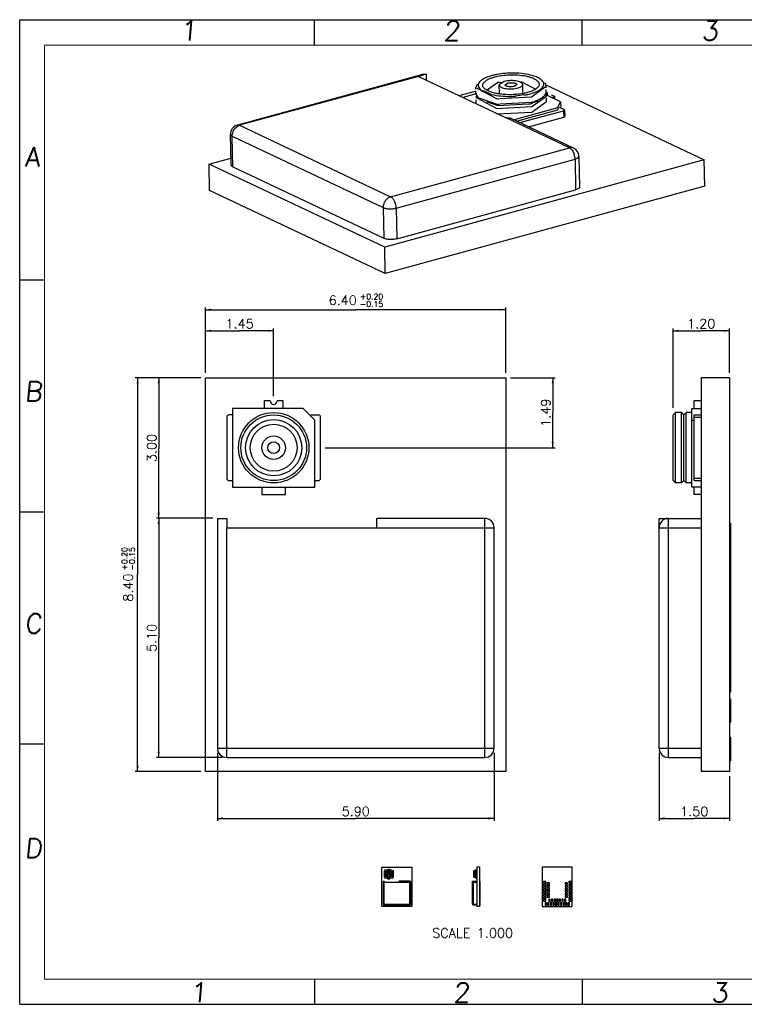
# Model space of a CAD drawing. Header units: millimetres. Extents: x 0 to 297, y 0 to 210.
# Tile 1 of 2: x 0 to 154, y 0 to 210. Entities that reach past the tile are written whole.
import ezdxf
from ezdxf.enums import TextEntityAlignment as Align

# ---------------------------------------------------------------- set-up
doc = ezdxf.new("R2010")
doc.units = ezdxf.units.MM
doc.header["$LTSCALE"] = 16.335
doc.layers.get('0').update_dxf_attribs({"linetype": 'CONTINUOUS'})
doc.styles.get("Standard").update_dxf_attribs({"font": 'romans.ttf'})
doc.styles.add('TEXTSTYLE_2', font='romans.ttf')
doc.dimstyles.new('DIMSTYLE_1', dxfattribs={"dimtxt": 2, "dimasz": 1.2, "dimexe": 0.5, "dimexo": 1, "dimgap": 0.5, "dimtad": 1, "dimlfac": 0.1, "dimzin": 0, "dimdsep": 46, "dimtxsty": 'Standard', "dimblk": '_FILLED', "dimblk1": '_FILLED', "dimblk2": '_FILLED', "dimcen": 0.09, "dimazin": 0, "dimtol": 1, "dimtp": 0.2, "dimtm": 0.15, "dimtfac": 0.6, "dimtofl": 0, "dimtmove": 0, "dimatfit": 3, "dimldrblk": '_FILLED', "dimfxl": 0, "dimtolj": 1, "dimtzin": 0, "dimarcsym": 0})
doc.dimstyles.new('DIMSTYLE_2', dxfattribs={"dimtxt": 2, "dimasz": 1.2, "dimexe": 0.5, "dimexo": 1, "dimgap": 0.5, "dimtad": 1, "dimlfac": 0.1, "dimzin": 0, "dimdsep": 46, "dimtxsty": 'Standard', "dimblk": '_FILLED', "dimblk1": '_FILLED', "dimblk2": '_FILLED', "dimcen": 0.09, "dimazin": 0, "dimtp": 0.15, "dimtm": 0.15, "dimtfac": 1, "dimtofl": 0, "dimtmove": 0, "dimatfit": 3, "dimldrblk": '_FILLED', "dimfxl": 0, "dimtolj": 1, "dimtzin": 0, "dimarcsym": 0})
doc.dimstyles.new('DIMSTYLE_3', dxfattribs={"dimtxt": 2, "dimasz": 1.2, "dimexe": 0.5, "dimexo": 1, "dimgap": 0.5, "dimtad": 1, "dimlfac": 0.1, "dimzin": 0, "dimdsep": 46, "dimtxsty": 'Standard', "dimblk": '_FILLED', "dimblk1": '_FILLED', "dimblk2": '_FILLED', "dimcen": 0.09, "dimazin": 0, "dimtp": 0.01, "dimtm": 0.01, "dimtfac": 1, "dimtofl": 0, "dimtmove": 0, "dimatfit": 3, "dimldrblk": '_FILLED', "dimfxl": 0, "dimtolj": 1, "dimtzin": 0, "dimarcsym": 0})
doc.dimstyles.new('DIMSTYLE_4', dxfattribs={"dimtxt": 2, "dimasz": 1.2, "dimexe": 0.5, "dimexo": 1, "dimgap": 0.5, "dimtad": 1, "dimlfac": 0.1, "dimzin": 0, "dimdsep": 46, "dimtxsty": 'Standard', "dimblk": '_FILLED', "dimblk1": '_FILLED', "dimblk2": '_FILLED', "dimcen": 0.09, "dimazin": 0, "dimtp": 0.2, "dimtm": 0.15, "dimtfac": 1, "dimtofl": 0, "dimtmove": 0, "dimatfit": 3, "dimldrblk": '_FILLED', "dimfxl": 0, "dimtolj": 1, "dimtzin": 0, "dimarcsym": 0})

# ---------------------------------------------------------------- blocks, each defined once
blk = doc.blocks.new('_FILLED')
at = {"color": 0, "linetype": 'ByBlock'}
blk.add_solid([(0, 0), (-1, 0.1875), (-1, -0.1875)], dxfattribs=at)
blk = doc.blocks.new('*D1')
at = {"color": 2, "linetype": 'Continuous'}
for p, q in [((38.64, 133.65), (24.64, 133.65)), ((25.14, 133.65), (25.14, 91.65)), ((25.14, 49.65), (25.14, 91.65)), ((38.64, 49.65), (24.64, 49.65))]:
    blk.add_line(p, q, dxfattribs=at)
at = {"color": 2, "linetype": 'Continuous', "xscale": 1.2, "yscale": 1.2, "zscale": 1.2}
for p, rotation in [((25.14, 133.65), 90), ((25.14, 49.65), 270)]:
    blk.add_blockref('_FILLED', p, dxfattribs=dict(at, rotation=rotation))
at = {"color": 2, "linetype": 'Continuous', "style": 'TEXTSTYLE_2'}
for s, p in [('+0.20', (22.94, 95.02)), ('-0.15', (24.54, 95.02))]:
    blk.add_text(s, height=1.2, rotation=90, dxfattribs=at).set_placement(p, align=Align.CENTER)
at = {"color": 2, "linetype": 'Continuous'}
blk.add_text('8.40', height=2, rotation=90, dxfattribs=at).set_placement((24.14, 88.88), align=Align.CENTER)
blk = doc.blocks.new('*D2')
at = {"color": 2, "linetype": 'Continuous'}
for p, q in [((39.64, 134.65), (39.64, 148.65)), ((39.64, 148.15), (71.64, 148.15)), ((103.64, 148.15), (71.64, 148.15)), ((103.64, 134.65), (103.64, 148.65))]:
    blk.add_line(p, q, dxfattribs=at)
at = {"color": 2, "linetype": 'Continuous', "xscale": 1.2, "yscale": 1.2, "zscale": 1.2, "rotation": 180}
blk.add_blockref('_FILLED', (39.64, 148.15), dxfattribs=at)
at = {"color": 2, "linetype": 'Continuous', "xscale": 1.2, "yscale": 1.2, "zscale": 1.2}
blk.add_blockref('_FILLED', (103.64, 148.15), dxfattribs=at)
at = {"color": 2, "linetype": 'Continuous', "style": 'TEXTSTYLE_2'}
for s, p in [('+0.20', (75.02, 150.35)), ('-0.15', (75.02, 148.75))]:
    blk.add_text(s, height=1.2, dxfattribs=at).set_placement(p, align=Align.CENTER)
at = {"color": 2, "linetype": 'Continuous'}
blk.add_text('6.40', height=2, dxfattribs=at).set_placement((68.87, 149.15), align=Align.CENTER)
blk = doc.blocks.new('*D3')
at = {"color": 2, "linetype": 'Continuous'}
for p, q in [((38.64, 133.65), (29.14, 133.65)), ((29.64, 133.65), (29.64, 118.65)), ((29.64, 103.65), (29.64, 118.65)), ((41.14, 103.65), (29.14, 103.65))]:
    blk.add_line(p, q, dxfattribs=at)
at = {"color": 2, "linetype": 'Continuous', "xscale": 1.2, "yscale": 1.2, "zscale": 1.2}
for p, rotation in [((29.64, 133.65), 90), ((29.64, 103.65), 270)]:
    blk.add_blockref('_FILLED', p, dxfattribs=dict(at, rotation=rotation))
at = {"color": 2, "linetype": 'Continuous', "insert": (27.14, 118.65), "char_height": 2, "width": 6.7455, "attachment_point": 2, "rotation": 90, "line_spacing_factor": 0.9}
blk.add_mtext('3.00', dxfattribs=at)
blk = doc.blocks.new('*D4')
at = {"color": 2, "linetype": 'Continuous'}
for p, q in [((42.14, 53.65), (42.14, 39.15)), ((101.14, 53.65), (101.14, 39.15)), ((42.14, 39.65), (71.64, 39.65)), ((101.14, 39.65), (71.64, 39.65))]:
    blk.add_line(p, q, dxfattribs=at)
at = {"color": 2, "linetype": 'Continuous', "xscale": 1.2, "yscale": 1.2, "zscale": 1.2, "rotation": 180}
blk.add_blockref('_FILLED', (42.14, 39.65), dxfattribs=at)
at = {"color": 2, "linetype": 'Continuous', "xscale": 1.2, "yscale": 1.2, "zscale": 1.2}
blk.add_blockref('_FILLED', (101.14, 39.65), dxfattribs=at)
at = {"color": 2, "linetype": 'Continuous', "insert": (71.64, 42.15), "char_height": 2, "width": 6.7455, "attachment_point": 2, "line_spacing_factor": 0.9}
blk.add_mtext('5.90', dxfattribs=at)
blk = doc.blocks.new('*D5')
at = {"color": 2, "linetype": 'Continuous'}
for p, q in [((136.31, 53.65), (136.31, 39.15)), ((151.31, 48.65), (151.31, 39.15)), ((136.31, 39.65), (143.81, 39.65)), ((151.31, 39.65), (143.81, 39.65))]:
    blk.add_line(p, q, dxfattribs=at)
at = {"color": 2, "linetype": 'Continuous', "xscale": 1.2, "yscale": 1.2, "zscale": 1.2, "rotation": 180}
blk.add_blockref('_FILLED', (136.31, 39.65), dxfattribs=at)
at = {"color": 2, "linetype": 'Continuous', "xscale": 1.2, "yscale": 1.2, "zscale": 1.2}
blk.add_blockref('_FILLED', (151.31, 39.65), dxfattribs=at)
at = {"color": 2, "linetype": 'Continuous', "insert": (143.81, 42.15), "char_height": 2, "width": 6.7455, "attachment_point": 2, "line_spacing_factor": 0.9}
blk.add_mtext('1.50', dxfattribs=at)
blk = doc.blocks.new('*D6')
at = {"color": 2, "linetype": 'Continuous'}
for p, q in [((41.14, 103.65), (29.14, 103.65)), ((29.64, 103.65), (29.64, 78.15)), ((29.64, 52.65), (29.64, 78.15)), ((43.14, 52.65), (29.14, 52.65))]:
    blk.add_line(p, q, dxfattribs=at)
at = {"color": 2, "linetype": 'Continuous', "xscale": 1.2, "yscale": 1.2, "zscale": 1.2}
for p, rotation in [((29.64, 103.65), 90), ((29.64, 52.65), 270)]:
    blk.add_blockref('_FILLED', p, dxfattribs=dict(at, rotation=rotation))
at = {"color": 2, "linetype": 'Continuous', "insert": (27.14, 78.15), "char_height": 2, "width": 6.7455, "attachment_point": 2, "rotation": 90, "line_spacing_factor": 0.9}
blk.add_mtext('5.10', dxfattribs=at)
blk = doc.blocks.new('*D7')
at = {"color": 2, "linetype": 'Continuous'}
for p, q in [((139.31, 127.21), (139.31, 144.15)), ((139.31, 143.65), (145.31, 143.65)), ((151.31, 143.65), (145.31, 143.65)), ((151.31, 134.65), (151.31, 144.15))]:
    blk.add_line(p, q, dxfattribs=at)
at = {"color": 2, "linetype": 'Continuous', "xscale": 1.2, "yscale": 1.2, "zscale": 1.2, "rotation": 180}
blk.add_blockref('_FILLED', (139.31, 143.65), dxfattribs=at)
at = {"color": 2, "linetype": 'Continuous', "xscale": 1.2, "yscale": 1.2, "zscale": 1.2}
blk.add_blockref('_FILLED', (151.31, 143.65), dxfattribs=at)
at = {"color": 2, "linetype": 'Continuous', "insert": (145.31, 146.15), "char_height": 2, "width": 6.7455, "attachment_point": 2, "line_spacing_factor": 0.9}
blk.add_mtext('1.20', dxfattribs=at)
blk = doc.blocks.new('*D8')
at = {"color": 2, "linetype": 'Continuous'}
for p, q in [((39.64, 134.65), (39.64, 144.15)), ((39.64, 143.65), (46.89, 143.65)), ((54.14, 143.65), (46.89, 143.65)), ((54.14, 129.71), (54.14, 144.15))]:
    blk.add_line(p, q, dxfattribs=at)
at = {"color": 2, "linetype": 'Continuous', "xscale": 1.2, "yscale": 1.2, "zscale": 1.2, "rotation": 180}
blk.add_blockref('_FILLED', (39.64, 143.65), dxfattribs=at)
at = {"color": 2, "linetype": 'Continuous', "xscale": 1.2, "yscale": 1.2, "zscale": 1.2}
blk.add_blockref('_FILLED', (54.14, 143.65), dxfattribs=at)
at = {"color": 2, "linetype": 'Continuous', "insert": (46.89, 146.15), "char_height": 2, "width": 6.7455, "attachment_point": 2, "line_spacing_factor": 0.9}
blk.add_mtext('1.45', dxfattribs=at)
blk = doc.blocks.new('*D9')
at = {"color": 2, "linetype": 'Continuous'}
for p, q in [((104.64, 133.65), (114.14, 133.65)), ((113.64, 133.65), (113.64, 126.18)), ((113.64, 118.71), (113.64, 126.18)), ((65.14, 118.71), (114.14, 118.71))]:
    blk.add_line(p, q, dxfattribs=at)
at = {"color": 2, "linetype": 'Continuous', "xscale": 1.2, "yscale": 1.2, "zscale": 1.2}
for p, rotation in [((113.64, 133.65), 90), ((113.64, 118.71), 270)]:
    blk.add_blockref('_FILLED', p, dxfattribs=dict(at, rotation=rotation))
at = {"color": 2, "linetype": 'Continuous', "insert": (111.14, 126.18), "char_height": 2, "width": 6.7455, "attachment_point": 2, "rotation": 90, "line_spacing_factor": 0.9}
blk.add_mtext('1.49', dxfattribs=at)

msp = doc.modelspace()

# ---------------------------------------------------------------- linework, layer by layer
at = {"color": 7, "linetype": 'Continuous'}
for p, q in [((0, 0), (0, 210)), ((0, 210), (297, 210)), ((62.827, 204.558), (62.827, 209.751)), ((119.942, 204.558), (119.942, 209.751)), ((86.131, 198.416), (46.403, 187.532)), ((86.621, 198.356), (84.999, 197.912)), ((84.999, 197.912), (103.721, 189.048)), ((86.131, 198.415), (86.621, 198.356)), ((86.621, 198.356), (86.646, 197.132)), ((97.258, 195.167), (97.251, 195.505)), ((97.441, 195.405), (101.677, 193.178)), ((99.761, 195.089), (101.834, 196.577)), ((102.212, 196.598), (103.031, 196.642)), ((102.279, 194.239), (102.241, 196.075)), ((103.278, 196.819), (102.244, 196.075)), ((103.492, 196.101), (104.009, 196.473)), ((105.988, 196.153), (105.471, 195.781)), ((106.81, 196.846), (109.758, 195.295)), ((107.275, 194.445), (107.24, 196.178)), ((109.138, 193.582), (112.248, 195.814)), ((112.255, 195.476), (112.248, 195.814)), ((112.337, 196.029), (145.928, 180.124)), ((93.687, 193.799), (97.162, 194.751)), ((97.318, 194.181), (94.506, 193.411)), ((97.275, 194.336), (97.266, 194.81)), ((97.484, 193.302), (101.721, 191.075)), ((97.856, 193.34), (98.124, 193.117)), ((97.856, 193.34), (101.702, 192.01)), ((98.633, 194.981), (100.596, 194.052)), ((102.27, 193.21), (109.138, 193.582)), ((105.733, 193.782), (107.519, 194.016)), ((109.181, 191.479), (112.292, 193.711)), ((111.733, 193.626), (111.474, 193.393)), ((112.496, 194.349), (112.152, 194.512)), ((112.186, 194.126), (112.496, 194.349)), ((112.272, 194.646), (112.263, 195.119)), ((112.316, 192.542), (112.301, 193.237)), ((112.506, 193.837), (112.496, 194.349)), ((115.314, 192.508), (112.506, 193.837)), ((114.105, 193.587), (113.373, 193.933)), ((113.427, 193.402), (114.105, 193.587)), ((114.115, 193.076), (114.105, 193.587)), ((97.319, 192.233), (97.305, 192.928)), ((99.497, 192.544), (101.916, 191.708)), ((101.721, 191.075), (109.181, 191.479)), ((101.916, 191.708), (108.381, 192.058)), ((102.334, 192.044), (109.162, 192.413)), ((105.287, 188.668), (114.749, 191.26)), ((109.205, 190.31), (112.305, 192.542)), ((114.749, 191.26), (115.314, 192.508)), ((114.749, 191.26), (114.759, 190.793)), ((115.007, 191.342), (116.06, 190.843)), ((115.314, 192.508), (115.337, 191.349)), ((101.745, 189.906), (109.205, 190.31)), ((105.915, 188.37), (114.759, 190.793)), ((106.618, 188.038), (115.947, 190.594)), ((108.504, 187.145), (115.976, 189.192)), ((116.155, 190.743), (116.184, 189.34)), ((118.072, 182.615), (104.615, 188.986)), ((45.067, 179.018), (44.932, 185.562)), ((119.215, 180.848), (119.35, 174.304)), ((40.38, 179.195), (45.037, 180.471)), ((40.496, 173.586), (40.38, 179.195)), ((77.824, 161.467), (40.38, 179.195)), ((45.445, 178.615), (77.623, 163.38)), ((145.928, 180.124), (77.824, 161.467)), ((146.044, 174.515), (145.928, 180.124)), ((146.044, 174.515), (77.939, 155.858)), ((77.939, 155.858), (40.496, 173.586)), ((80.415, 163.27), (118.521, 173.709)), ((77.939, 155.858), (77.824, 161.467)), ((5.266, 154.454), (0, 154.454)), ((39.644, 49.649), (39.644, 133.649)), ((39.644, 133.649), (103.644, 133.649)), ((103.644, 133.649), (103.644, 49.649)), ((145.308, 133.649), (145.308, 49.649)), ((151.308, 133.649), (145.308, 133.649)), ((151.308, 133.649), (151.308, 49.649)), ((52.144, 128.71), (52.144, 127.11)), ((53.394, 128.71), (52.144, 128.71)), ((56.144, 128.71), (54.894, 128.71)), ((56.144, 127.11), (56.144, 128.71)), ((143.808, 127.11), (143.808, 128.71)), ((145.308, 128.71), (143.808, 128.71)), ((45.344, 127.11), (45.344, 110.31)), ((60.444, 127.11), (45.344, 127.11)), ((62.944, 124.61), (60.444, 127.11)), ((139.308, 125.71), (139.808, 126.21)), ((139.808, 111.21), (139.808, 126.21)), ((141.058, 126.21), (139.808, 126.21)), ((141.058, 111.21), (141.058, 126.21)), ((141.058, 126.21), (141.558, 125.71)), ((141.558, 125.71), (141.883, 126.035)), ((142.058, 111.21), (142.058, 126.21)), ((143.308, 126.21), (142.058, 126.21)), ((143.308, 110.31), (143.308, 127.11)), ((143.308, 127.11), (145.308, 127.11)), ((44.144, 125.21), (44.144, 112.21)), ((45.344, 125.71), (44.644, 125.71)), ((61.844, 125.71), (63.644, 125.71)), ((62.944, 110.31), (62.944, 124.61)), ((64.144, 112.21), (64.144, 125.21)), ((139.308, 111.734), (139.308, 125.686)), ((141.558, 111.71), (141.558, 125.71)), ((143.308, 124.61), (143.808, 124.61)), ((143.808, 111.71), (143.808, 125.71)), ((143.808, 125.71), (145.308, 125.71)), ((44.644, 111.71), (45.344, 111.71)), ((62.944, 111.71), (63.644, 111.71)), ((139.308, 111.71), (139.808, 111.21)), ((141.058, 111.21), (141.558, 111.71)), ((141.558, 111.71), (142.058, 111.21)), ((143.808, 111.71), (145.308, 111.71)), ((45.344, 110.31), (62.944, 110.31)), ((51.644, 110.31), (51.644, 108.71)), ((56.644, 108.71), (56.644, 110.31)), ((141.058, 111.21), (139.808, 111.21)), ((143.308, 111.21), (142.058, 111.21)), ((145.308, 110.31), (143.308, 110.31)), ((143.808, 108.71), (143.808, 110.31)), ((51.644, 108.71), (56.644, 108.71)), ((145.308, 108.71), (143.808, 108.71)), ((5.266, 104.953), (0, 104.953)), ((42.144, 103.649), (42.144, 54.649)), ((42.144, 103.649), (44.144, 103.649)), ((44.144, 103.649), (44.144, 101.649)), ((76.144, 101.649), (76.144, 103.649)), ((99.144, 103.649), (76.144, 103.649)), ((136.308, 54.649), (136.308, 103.649)), ((136.308, 103.649), (145.308, 103.649)), ((44.144, 101.649), (76.144, 101.649)), ((101.144, 54.649), (101.144, 101.649)), ((151.308, 102.649), (151.508, 102.649)), ((151.508, 102.649), (151.508, 66.649)), ((151.308, 99.649), (151.508, 99.649)), ((151.308, 97.149), (151.508, 97.149)), ((151.308, 94.149), (151.508, 94.149)), ((151.308, 91.649), (151.508, 91.649)), ((151.308, 88.649), (151.508, 88.649)), ((151.308, 86.149), (151.508, 86.149)), ((151.308, 83.149), (151.508, 83.149)), ((151.308, 80.649), (151.508, 80.649)), ((151.308, 77.649), (151.508, 77.649)), ((151.308, 75.149), (151.508, 75.149)), ((151.308, 72.149), (151.508, 72.149)), ((151.308, 69.649), (151.508, 69.649)), ((151.308, 66.649), (151.508, 66.649)), ((151.308, 65.149), (151.508, 65.149)), ((151.508, 65.149), (151.508, 60.149)), ((151.308, 64.149), (151.508, 64.149)), ((151.308, 61.149), (151.508, 61.149)), ((151.308, 60.149), (151.508, 60.149)), ((151.308, 56.949), (151.508, 56.949)), ((151.508, 56.949), (151.508, 51.949)), ((5.266, 55.452), (0, 55.452)), ((44.144, 52.649), (99.144, 52.649)), ((138.308, 52.649), (145.308, 52.649)), ((151.308, 51.949), (151.508, 51.949)), ((103.644, 49.649), (39.644, 49.649)), ((151.308, 49.649), (145.308, 49.649)), ((77.232, 20.881), (77.232, 29.281)), ((77.232, 29.281), (83.632, 29.281)), ((77.682, 28.437), (77.682, 27.137)), ((77.802, 28.487), (77.732, 28.487)), ((77.802, 28.627), (77.802, 26.947)), ((79.312, 28.627), (77.802, 28.627)), ((78.482, 28.787), (78.482, 28.627)), ((78.607, 28.787), (78.482, 28.787)), ((78.882, 28.787), (78.757, 28.787)), ((78.882, 28.627), (78.882, 28.787)), ((79.562, 28.377), (79.312, 28.627)), ((79.452, 28.487), (79.632, 28.487)), ((79.562, 26.947), (79.562, 28.377)), ((79.682, 27.137), (79.682, 28.437)), ((83.632, 29.281), (83.632, 20.881)), ((96.846, 28.487), (96.896, 28.537)), ((96.846, 27.09), (96.846, 28.485)), ((96.896, 27.037), (96.896, 28.537)), ((97.021, 28.537), (96.896, 28.537)), ((97.021, 27.037), (97.021, 28.537)), ((97.021, 28.537), (97.071, 28.487)), ((97.071, 28.487), (97.104, 28.52)), ((97.071, 27.087), (97.071, 28.487)), ((97.121, 27.037), (97.121, 28.537)), ((97.246, 28.537), (97.121, 28.537)), ((97.246, 26.947), (97.246, 28.627)), ((97.246, 28.627), (97.446, 28.627)), ((97.246, 28.377), (97.296, 28.377)), ((97.296, 28.627), (97.296, 28.787)), ((97.446, 28.787), (97.296, 28.787)), ((97.296, 27.087), (97.296, 28.487)), ((97.296, 28.487), (97.446, 28.487)), ((97.446, 29.281), (97.446, 20.881)), ((98.046, 29.281), (97.446, 29.281)), ((98.046, 29.281), (98.046, 20.881)), ((111.415, 29.281), (111.415, 20.881)), ((117.815, 29.281), (111.415, 29.281)), ((117.815, 20.881), (117.815, 29.281)), ((77.482, 26.281), (77.482, 21.381)), ((77.482, 26.281), (77.682, 26.281)), ((77.682, 26.281), (77.682, 26.081)), ((77.682, 26.081), (80.882, 26.081)), ((77.732, 27.087), (77.802, 27.087)), ((77.802, 26.947), (79.562, 26.947)), ((78.432, 26.947), (78.432, 26.787)), ((78.432, 26.787), (78.932, 26.787)), ((78.932, 26.787), (78.932, 26.947)), ((79.562, 27.087), (79.632, 27.087)), ((80.882, 26.081), (80.882, 26.281)), ((83.182, 26.281), (80.882, 26.281)), ((83.382, 21.381), (83.382, 26.081)), ((96.546, 21.381), (96.546, 26.281)), ((96.546, 26.281), (97.446, 26.281)), ((96.846, 27.087), (96.896, 27.037)), ((97.021, 27.037), (96.896, 27.037)), ((97.021, 27.037), (97.071, 27.087)), ((97.071, 27.087), (97.121, 27.037)), ((97.246, 27.037), (97.121, 27.037)), ((97.446, 26.947), (97.246, 26.947)), ((97.296, 27.087), (97.446, 27.087)), ((97.296, 26.787), (97.296, 26.947)), ((97.446, 26.787), (97.296, 26.787)), ((98.046, 26.181), (98.066, 26.181)), ((98.046, 25.881), (98.066, 25.881)), ((98.046, 25.631), (98.066, 25.631)), ((98.046, 25.331), (98.066, 25.331)), ((98.066, 26.181), (98.066, 22.581)), ((111.645, 26.181), (111.645, 25.881)), ((112.145, 26.181), (111.645, 26.181)), ((111.645, 25.881), (112.145, 25.881)), ((111.645, 25.631), (111.645, 25.331)), ((112.145, 25.631), (111.645, 25.631)), ((111.645, 25.331), (112.145, 25.331)), ((112.145, 25.881), (112.145, 26.181)), ((112.145, 25.331), (112.145, 25.631)), ((112.415, 25.906), (112.415, 25.606)), ((112.915, 25.906), (112.415, 25.906)), ((112.415, 25.606), (112.915, 25.606)), ((112.415, 25.356), (112.415, 25.056)), ((112.915, 25.356), (112.415, 25.356)), ((112.915, 25.606), (112.915, 25.906)), ((112.915, 25.056), (112.915, 25.356)), ((116.815, 25.906), (116.315, 25.906)), ((116.315, 25.906), (116.315, 25.606)), ((116.315, 25.606), (116.815, 25.606)), ((116.815, 25.356), (116.315, 25.356)), ((116.315, 25.356), (116.315, 25.056)), ((116.815, 25.606), (116.815, 25.906)), ((116.815, 25.056), (116.815, 25.356)), ((117.585, 26.181), (117.085, 26.181)), ((117.085, 26.181), (117.085, 25.881)), ((117.085, 25.881), (117.585, 25.881)), ((117.585, 25.631), (117.085, 25.631)), ((117.085, 25.631), (117.085, 25.331)), ((117.085, 25.331), (117.585, 25.331)), ((117.585, 25.881), (117.585, 26.181)), ((117.585, 25.331), (117.585, 25.631)), ((98.046, 25.081), (98.066, 25.081)), ((98.046, 24.781), (98.066, 24.781)), ((98.046, 24.531), (98.066, 24.531)), ((98.046, 24.231), (98.066, 24.231)), ((98.046, 23.981), (98.066, 23.981)), ((98.046, 23.681), (98.066, 23.681)), ((98.046, 23.431), (98.066, 23.431)), ((98.046, 23.131), (98.066, 23.131)), ((111.645, 25.081), (111.645, 24.781)), ((112.145, 25.081), (111.645, 25.081)), ((111.645, 24.781), (112.145, 24.781)), ((111.645, 24.531), (111.645, 24.231)), ((112.145, 24.531), (111.645, 24.531)), ((111.645, 24.231), (112.145, 24.231)), ((111.645, 23.981), (111.645, 23.681)), ((112.145, 23.981), (111.645, 23.981)), ((111.645, 23.681), (112.145, 23.681)), ((111.645, 23.431), (111.645, 23.131)), ((112.145, 23.431), (111.645, 23.431)), ((111.645, 23.131), (112.145, 23.131)), ((112.145, 24.781), (112.145, 25.081)), ((112.145, 24.231), (112.145, 24.531)), ((112.145, 23.681), (112.145, 23.981)), ((112.145, 23.131), (112.145, 23.431)), ((112.415, 25.056), (112.915, 25.056)), ((112.415, 24.806), (112.415, 24.506)), ((112.915, 24.806), (112.415, 24.806)), ((112.415, 24.506), (112.915, 24.506)), ((112.415, 24.256), (112.415, 23.956)), ((112.915, 24.256), (112.415, 24.256)), ((112.415, 23.956), (112.915, 23.956)), ((112.415, 23.706), (112.415, 23.406)), ((112.915, 23.706), (112.415, 23.706)), ((112.415, 23.406), (112.915, 23.406)), ((112.415, 23.156), (112.415, 22.856)), ((112.915, 23.156), (112.415, 23.156)), ((112.915, 24.506), (112.915, 24.806)), ((112.915, 23.956), (112.915, 24.256)), ((112.915, 23.406), (112.915, 23.706)), ((112.915, 22.856), (112.915, 23.156)), ((116.315, 25.056), (116.815, 25.056)), ((116.815, 24.806), (116.315, 24.806)), ((116.315, 24.806), (116.315, 24.506)), ((116.315, 24.506), (116.815, 24.506)), ((116.815, 24.256), (116.315, 24.256)), ((116.315, 24.256), (116.315, 23.956)), ((116.315, 23.956), (116.815, 23.956)), ((116.815, 23.706), (116.315, 23.706)), ((116.315, 23.706), (116.315, 23.406)), ((116.315, 23.406), (116.815, 23.406)), ((116.815, 23.156), (116.315, 23.156)), ((116.315, 23.156), (116.315, 22.856)), ((116.815, 24.506), (116.815, 24.806)), ((116.815, 23.956), (116.815, 24.256)), ((116.815, 23.406), (116.815, 23.706)), ((116.815, 22.856), (116.815, 23.156)), ((117.585, 25.081), (117.085, 25.081)), ((117.085, 25.081), (117.085, 24.781)), ((117.085, 24.781), (117.585, 24.781)), ((117.585, 24.531), (117.085, 24.531)), ((117.085, 24.531), (117.085, 24.231)), ((117.085, 24.231), (117.585, 24.231)), ((117.585, 23.981), (117.085, 23.981)), ((117.085, 23.981), (117.085, 23.681)), ((117.085, 23.681), (117.585, 23.681)), ((117.585, 23.431), (117.085, 23.431)), ((117.085, 23.431), (117.085, 23.131)), ((117.085, 23.131), (117.585, 23.131)), ((117.585, 24.781), (117.585, 25.081)), ((117.585, 24.231), (117.585, 24.531)), ((117.585, 23.681), (117.585, 23.981)), ((117.585, 23.131), (117.585, 23.431)), ((77.682, 21.181), (83.182, 21.181)), ((96.746, 21.181), (97.446, 21.181)), ((98.046, 22.881), (98.066, 22.881)), ((98.046, 22.581), (98.066, 22.581)), ((98.046, 22.431), (98.066, 22.431)), ((98.046, 22.331), (98.066, 22.331)), ((98.046, 22.031), (98.066, 22.031)), ((98.046, 21.931), (98.066, 21.931)), ((98.046, 21.611), (98.066, 21.611)), ((98.046, 21.111), (98.066, 21.111)), ((98.066, 22.431), (98.066, 21.931)), ((98.066, 21.611), (98.066, 21.111)), ((111.645, 22.881), (111.645, 22.581)), ((112.145, 22.881), (111.645, 22.881)), ((111.645, 22.581), (112.145, 22.581)), ((111.645, 22.331), (111.645, 22.031)), ((112.145, 22.331), (111.645, 22.331)), ((111.645, 22.031), (112.145, 22.031)), ((112.29, 21.611), (111.99, 21.611)), ((111.99, 21.611), (111.99, 21.111)), ((111.99, 21.111), (112.29, 21.111)), ((112.145, 22.581), (112.145, 22.881)), ((112.145, 22.031), (112.145, 22.331)), ((112.29, 21.111), (112.29, 21.611)), ((112.415, 22.856), (112.915, 22.856)), ((112.84, 21.611), (112.54, 21.611)), ((112.54, 21.611), (112.54, 21.111)), ((112.54, 21.111), (112.84, 21.111)), ((113.115, 22.431), (112.815, 22.431)), ((112.815, 22.431), (112.815, 21.931)), ((112.815, 21.931), (113.115, 21.931)), ((112.84, 21.111), (112.84, 21.611)), ((113.39, 21.611), (113.09, 21.611)), ((113.09, 21.611), (113.09, 21.111)), ((113.09, 21.111), (113.39, 21.111)), ((113.115, 21.931), (113.115, 22.431)), ((113.665, 22.431), (113.365, 22.431)), ((113.365, 22.431), (113.365, 21.931)), ((113.365, 21.931), (113.665, 21.931)), ((113.39, 21.111), (113.39, 21.611)), ((113.94, 21.611), (113.64, 21.611)), ((113.64, 21.611), (113.64, 21.111)), ((113.64, 21.111), (113.94, 21.111)), ((113.665, 21.931), (113.665, 22.431)), ((114.215, 22.431), (113.915, 22.431)), ((113.915, 22.431), (113.915, 21.931)), ((113.915, 21.931), (114.215, 21.931)), ((113.94, 21.111), (113.94, 21.611)), ((114.49, 21.611), (114.19, 21.611)), ((114.19, 21.611), (114.19, 21.111)), ((114.19, 21.111), (114.49, 21.111)), ((114.215, 21.931), (114.215, 22.431)), ((114.765, 22.431), (114.465, 22.431)), ((114.465, 22.431), (114.465, 21.931)), ((114.465, 21.931), (114.765, 21.931)), ((114.49, 21.111), (114.49, 21.611)), ((115.04, 21.611), (114.74, 21.611)), ((114.74, 21.611), (114.74, 21.111)), ((114.74, 21.111), (115.04, 21.111)), ((114.765, 21.931), (114.765, 22.431)), ((115.315, 22.431), (115.015, 22.431)), ((115.015, 22.431), (115.015, 21.931)), ((115.015, 21.931), (115.315, 21.931)), ((115.04, 21.111), (115.04, 21.611)), ((115.59, 21.611), (115.29, 21.611)), ((115.29, 21.611), (115.29, 21.111)), ((115.29, 21.111), (115.59, 21.111)), ((115.315, 21.931), (115.315, 22.431)), ((115.865, 22.431), (115.565, 22.431)), ((115.565, 22.431), (115.565, 21.931)), ((115.565, 21.931), (115.865, 21.931)), ((115.59, 21.111), (115.59, 21.611)), ((116.14, 21.611), (115.84, 21.611)), ((115.84, 21.611), (115.84, 21.111)), ((115.84, 21.111), (116.14, 21.111)), ((115.865, 21.931), (115.865, 22.431)), ((116.415, 22.431), (116.115, 22.431)), ((116.115, 22.431), (116.115, 21.931)), ((116.115, 21.931), (116.415, 21.931)), ((116.14, 21.111), (116.14, 21.611)), ((116.315, 22.856), (116.815, 22.856)), ((116.69, 21.611), (116.39, 21.611)), ((116.39, 21.611), (116.39, 21.111)), ((116.39, 21.111), (116.69, 21.111)), ((116.415, 21.931), (116.415, 22.431)), ((116.69, 21.111), (116.69, 21.611)), ((117.24, 21.611), (116.94, 21.611)), ((116.94, 21.611), (116.94, 21.111)), ((116.94, 21.111), (117.24, 21.111)), ((117.585, 22.881), (117.085, 22.881)), ((117.085, 22.881), (117.085, 22.581)), ((117.085, 22.581), (117.585, 22.581)), ((117.585, 22.331), (117.085, 22.331)), ((117.085, 22.331), (117.085, 22.031)), ((117.085, 22.031), (117.585, 22.031)), ((117.24, 21.111), (117.24, 21.611)), ((117.585, 22.581), (117.585, 22.881)), ((117.585, 22.031), (117.585, 22.331)), ((83.632, 20.881), (77.232, 20.881)), ((98.046, 20.881), (97.446, 20.881)), ((111.415, 20.881), (117.815, 20.881)), ((62.827, 5.192), (62.827, 0)), ((119.942, 5.192), (119.942, 0)), ((0, 0), (297, 0))]:
    msp.add_line(p, q, dxfattribs=at)
at = {"color": 9, "linetype": 'Continuous'}
for p, q in [((84.999, 197.912), (46.893, 187.473)), ((117.177, 182.677), (103.721, 189.048)), ((115.947, 190.594), (115.976, 189.192)), ((46.893, 187.473), (46.408, 187.533)), ((46.893, 187.473), (79.071, 172.237)), ((45.445, 178.615), (45.31, 185.159)), ((45.31, 185.159), (77.488, 169.924)), ((79.071, 172.237), (117.177, 182.677)), ((119.215, 180.844), (119.215, 180.848)), ((80.28, 169.814), (118.386, 180.253)), ((118.386, 180.253), (118.521, 173.709)), ((77.488, 169.924), (77.623, 163.38)), ((80.28, 169.814), (80.415, 163.27)), ((143.808, 125.21), (145.308, 125.21)), ((143.808, 112.21), (145.308, 112.21)), ((99.144, 52.649), (99.144, 103.649)), ((138.308, 52.649), (138.308, 103.649)), ((44.144, 52.649), (44.144, 101.649)), ((76.144, 101.649), (101.144, 101.649)), ((136.308, 101.649), (145.308, 101.649)), ((42.144, 54.649), (101.144, 54.649)), ((136.308, 54.649), (145.308, 54.649)), ((97.296, 28.437), (97.446, 28.437)), ((77.682, 21.181), (77.682, 26.081)), ((80.882, 26.081), (83.382, 26.081)), ((83.182, 21.181), (83.182, 26.281)), ((96.546, 26.081), (97.446, 26.081)), ((96.746, 21.181), (96.746, 26.281)), ((97.296, 27.137), (97.446, 27.137)), ((77.482, 21.381), (83.382, 21.381)), ((96.546, 21.381), (97.446, 21.381))]:
    msp.add_line(p, q, dxfattribs=at)
at = {"color": 7, "linetype": 'Continuous', "const_width": 0.2}
for points in [[(5.266, 5.348), (5.266, 204.558)], [(5.266, 204.558), (291.734, 204.558)], [(291.734, 5.348), (5.266, 5.348)]]:
    msp.add_lwpolyline(points, dxfattribs=at)
at = {"color": 7, "linetype": 'Continuous'}
for centre, radius in [((54.144, 118.71), 7.5), ((54.144, 118.71), 7), ((54.144, 118.71), 6), ((54.144, 118.71), 5), ((54.144, 118.71), 2.5), ((54.144, 118.71), 1.25), ((78.682, 27.787), 0.75), ((78.682, 27.787), 0.7), ((78.682, 27.787), 0.6), ((78.682, 27.787), 0.5), ((78.682, 27.787), 0.25), ((78.682, 27.787), 0.125)]:
    msp.add_circle(centre, radius, dxfattribs=at)
for centre, radius, start, end in [((105.111, 179.245), 19.368, 90.90262, 93.55653), ((98.151, 195.476), 0.889, 178.08516, 184.85737), ((103.833, 189.274), 7.572, 103.06952, 105.30677), ((102.541, 196.066), 0.297, 178.20959, 194.40859), ((106.939, 196.188), 0.297, 358.20959, 14.40859), ((98.175, 194.308), 0.889, 178.14916, 182.81355), ((98.167, 194.308), 0.881, 182.82828, 190.0848), ((98.192, 193.373), 0.886, 178.14592, 184.93545), ((98.219, 193.372), 0.914, 173.55969, 178.14107), ((98.274, 193.365), 0.969, 166.8289, 173.52306), ((99.462, 196.531), 1.888, 223.04173, 225.68149), ((100.361, 195.07), 0.594, 178.18707, 194.31814), ((104.365, 213.12), 19.479, 270.90987, 274.14238), ((104.865, 207.504), 13.476, 279.87566, 280.75076), ((105, 206.795), 12.754, 280.75045, 281.62518), ((107.93, 198.342), 3.761, 300.58383, 302.53507), ((111.273, 193.7), 1.014, 19.17299, 23.71046), ((111.365, 193.732), 0.917, 10.16446, 19.20352), ((111.293, 194.682), 0.969, 346.8289, 353.52306), ((111.348, 194.675), 0.914, 353.55969, 358.14107), ((111.4, 193.739), 0.881, 2.82828, 10.0848), ((111.392, 193.739), 0.889, 358.14916, 2.81355), ((103.816, 208.866), 15.833, 262.23631, 264.07514), ((103.849, 207.743), 15.88, 262.22889, 264.18844), ((106.013, 202.579), 10.879, 283.23028, 285.27303), ((106.48, 200.873), 9.11, 285.26976, 288.58015), ((46.932, 185.603), 2, 105.19747, 181.18081), ((117.216, 180.807), 2, 1.05216, 64.66349), ((54.144, 128.71), 0.75, 180, 360), ((44.644, 125.21), 0.5, 90, 180), ((63.644, 125.21), 0.5, 0, 90), ((44.644, 112.21), 0.5, 180, 270), ((63.644, 112.21), 0.5, 270, 360), ((99.144, 101.649), 2, 0, 90), ((138.308, 101.649), 2, 90, 180), ((44.144, 54.649), 2, 180, 270), ((99.144, 54.649), 2, 270, 360), ((138.308, 54.649), 2, 180, 270), ((77.732, 28.437), 0.05, 90, 180), ((78.682, 28.787), 0.075, 180, 360), ((79.632, 28.437), 0.05, 0, 90), ((77.732, 27.137), 0.05, 180, 270), ((79.632, 27.137), 0.05, 270, 360), ((83.182, 26.081), 0.2, 0, 90), ((96.746, 26.081), 0.2, 90, 180), ((77.682, 21.381), 0.2, 180, 270), ((83.182, 21.381), 0.2, 270, 360), ((96.746, 21.381), 0.2, 180, 270)]:
    msp.add_arc(centre, radius, start, end, dxfattribs=at)
at = {"color": 9, "linetype": 'Continuous'}
msp.add_arc((114.676, 180.116), 3.715, 8.71338, 18.24589, dxfattribs=at)
at = {"color": 7, "linetype": 'Continuous'}
for points, knots in [([(100.645, 198.066), (100.258, 197.96), (99.556, 197.727), (98.891, 197.395), (98.609, 197.21)], [0, 0, 0, 0, 0.5432944, 1, 1, 1, 1]), ([(99.029, 196.675), (99.138, 196.796), (99.415, 197.026), (99.919, 197.317), (100.535, 197.579), (100.988, 197.723), (101.23, 197.789)], [0, 0, 0, 0, 0.1951147, 0.4287865, 0.6985634, 1, 1, 1, 1]), ([(101.836, 198.331), (101.732, 198.313), (101.332, 198.237), (100.935, 198.146), (100.645, 198.066)], [0, 0, 0, 0, 0.2600932, 1, 1, 1, 1]), ([(101.23, 197.789), (101.284, 197.804), (101.51, 197.863), (101.737, 197.915), (101.91, 197.951)], [0, 0, 0, 0, 0.2422478, 1, 1, 1, 1]), ([(103.91, 198.575), (103.731, 198.564), (103.037, 198.512), (102.346, 198.422), (101.836, 198.331)], [0, 0, 0, 0, 0.256553, 1, 1, 1, 1]), ([(101.91, 197.951), (102.372, 198.046), (103.332, 198.189), (104.3, 198.248), (104.797, 198.256)], [0, 0, 0, 0, 0.4863841, 1, 1, 1, 1]), ([(104.797, 198.256), (105.411, 198.265), (106.586, 198.218), (107.75, 198.038), (108.293, 197.905)], [0, 0, 0, 0, 0.5234824, 1, 1, 1, 1]), ([(108.884, 198.202), (108.25, 198.356), (106.893, 198.567), (105.522, 198.621), (104.806, 198.61)], [0, 0, 0, 0, 0.4765202, 1, 1, 1, 1]), ([(108.293, 197.905), (108.531, 197.847), (108.975, 197.721), (109.579, 197.483), (110.071, 197.215), (110.341, 196.999), (110.447, 196.885)], [0, 0, 0, 0, 0.3046597, 0.5743423, 0.8063381, 1, 1, 1, 1]), ([(110.833, 197.455), (110.562, 197.62), (109.923, 197.912), (109.253, 198.112), (108.884, 198.202)], [0, 0, 0, 0, 0.4553266, 1, 1, 1, 1]), ([(111.195, 197.201), (111.168, 197.223), (111.053, 197.315), (110.93, 197.397), (110.833, 197.455)], [0, 0, 0, 0, 0.2371954, 1, 1, 1, 1]), ([(97.464, 196.088), (97.405, 195.997), (97.308, 195.811), (97.266, 195.604), (97.263, 195.505)], [0, 0, 0, 0, 0.522327, 1, 1, 1, 1]), ([(97.561, 196.223), (97.552, 196.212), (97.518, 196.168), (97.486, 196.122), (97.464, 196.088)], [0, 0, 0, 0, 0.2554924, 1, 1, 1, 1]), ([(98.247, 196.934), (98.11, 196.812), (97.93, 196.614), (97.786, 196.308), (97.737, 196.087), (97.743, 195.866), (97.827, 195.564), (97.969, 195.363), (98.082, 195.242)], [0, 0, 0, 0, 0.2835789, 0.40544, 0.5192626, 0.6303702, 0.7444071, 1, 1, 1, 1]), ([(98.609, 197.21), (98.576, 197.188), (98.45, 197.102), (98.33, 197.009), (98.247, 196.934)], [0, 0, 0, 0, 0.2632926, 1, 1, 1, 1]), ([(99.033, 195.369), (98.945, 195.463), (98.8, 195.661), (98.715, 196.017), (98.798, 196.375), (98.942, 196.578), (99.029, 196.675)], [0, 0, 0, 0, 0.2649969, 0.4968621, 0.7303096, 1, 1, 1, 1]), ([(99.207, 195.206), (99.191, 195.219), (99.131, 195.271), (99.073, 195.326), (99.033, 195.369)], [0, 0, 0, 0, 0.2599399, 1, 1, 1, 1]), ([(102.254, 195.992), (102.276, 195.906), (102.374, 195.783), (102.546, 195.659), (102.795, 195.526), (103.188, 195.392), (103.529, 195.325), (103.716, 195.3)], [0, 0, 0, 0, 0.1594933, 0.2617247, 0.3801716, 0.6631549, 1, 1, 1, 1]), ([(104.139, 196.971), (104.061, 196.963), (103.772, 196.929), (103.484, 196.876), (103.278, 196.819)], [0, 0, 0, 0, 0.2671282, 1, 1, 1, 1]), ([(105.471, 195.781), (105.375, 195.754), (105.166, 195.715), (104.841, 195.685), (104.505, 195.684), (104.187, 195.713), (103.946, 195.766), (103.782, 195.824), (103.682, 195.87), (103.6, 195.922), (103.539, 195.977), (103.5, 196.037), (103.492, 196.081), (103.492, 196.101)], [0, 0, 0, 0, 0.140665, 0.2977521, 0.4588779, 0.6116585, 0.7459508, 0.804379, 0.8562268, 0.9011546, 0.9392243, 0.9713368, 1, 1, 1, 1]), ([(103.716, 195.3), (103.925, 195.271), (104.355, 195.239), (104.999, 195.247), (105.621, 195.307), (106.019, 195.384), (106.203, 195.434)], [0, 0, 0, 0, 0.2526669, 0.515922, 0.7711917, 1, 1, 1, 1]), ([(104.009, 196.473), (104.105, 196.5), (104.314, 196.539), (104.64, 196.569), (104.975, 196.57), (105.293, 196.541), (105.534, 196.488), (105.699, 196.43), (105.799, 196.384), (105.88, 196.332), (105.941, 196.277), (105.98, 196.217), (105.989, 196.173), (105.988, 196.153)], [0, 0, 0, 0, 0.140665, 0.2977521, 0.4588779, 0.6116585, 0.7459508, 0.804379, 0.8562268, 0.9011546, 0.9392243, 0.9713368, 1, 1, 1, 1]), ([(105.764, 196.954), (105.499, 196.99), (104.956, 197.023), (104.413, 196.999), (104.139, 196.971)], [0, 0, 0, 0, 0.4929293, 1, 1, 1, 1]), ([(107.227, 196.262), (107.205, 196.348), (107.106, 196.471), (106.935, 196.595), (106.685, 196.728), (106.292, 196.862), (105.951, 196.929), (105.764, 196.954)], [0, 0, 0, 0, 0.1594933, 0.2617247, 0.3801716, 0.6631549, 1, 1, 1, 1]), ([(106.203, 195.434), (106.413, 195.492), (106.703, 195.598), (107.017, 195.807), (107.129, 195.923), (107.168, 195.982)], [0, 0, 0, 0, 0.579302, 0.8102779, 1, 1, 1, 1]), ([(107.168, 195.982), (107.173, 195.99), (107.19, 196.018), (107.205, 196.048), (107.214, 196.071)], [0, 0, 0, 0, 0.2600574, 1, 1, 1, 1]), ([(107.214, 196.071), (107.217, 196.08), (107.229, 196.114), (107.235, 196.151), (107.236, 196.178)], [0, 0, 0, 0, 0.2577582, 1, 1, 1, 1]), ([(108.836, 194.188), (109.117, 194.265), (109.646, 194.432), (110.366, 194.739), (110.954, 195.079), (111.276, 195.347), (111.403, 195.487)], [0, 0, 0, 0, 0.3014899, 0.5712647, 0.8049102, 1, 1, 1, 1]), ([(110.306, 195.435), (110.28, 195.412), (110.168, 195.317), (110.048, 195.232), (109.953, 195.171)], [0, 0, 0, 0, 0.2354362, 1, 1, 1, 1]), ([(110.451, 195.579), (110.44, 195.566), (110.394, 195.517), (110.345, 195.469), (110.306, 195.435)], [0, 0, 0, 0, 0.2416084, 1, 1, 1, 1]), ([(110.447, 196.885), (110.535, 196.791), (110.68, 196.592), (110.766, 196.237), (110.682, 195.879), (110.539, 195.676), (110.451, 195.579)], [0, 0, 0, 0, 0.2649968, 0.496862, 0.7303095, 1, 1, 1, 1]), ([(111.398, 197.012), (111.383, 197.028), (111.319, 197.094), (111.25, 197.156), (111.195, 197.201)], [0, 0, 0, 0, 0.2403311, 1, 1, 1, 1]), ([(111.403, 195.487), (111.505, 195.601), (111.673, 195.838), (111.77, 196.256), (111.67, 196.67), (111.501, 196.902), (111.398, 197.012)], [0, 0, 0, 0, 0.269676, 0.5031204, 0.734988, 1, 1, 1, 1]), ([(112.06, 196.391), (112.053, 196.402), (112.021, 196.448), (111.988, 196.492), (111.961, 196.524)], [0, 0, 0, 0, 0.2440426, 1, 1, 1, 1]), ([(112.237, 195.814), (112.24, 195.912), (112.212, 196.118), (112.118, 196.303), (112.06, 196.391)], [0, 0, 0, 0, 0.4813872, 1, 1, 1, 1]), ([(97.299, 194.153), (97.304, 194.129), (97.326, 194.028), (97.366, 193.931), (97.403, 193.862)], [0, 0, 0, 0, 0.2428118, 1, 1, 1, 1]), ([(97.444, 193.879), (97.431, 193.855), (97.384, 193.762), (97.348, 193.662), (97.33, 193.586)], [0, 0, 0, 0, 0.2598633, 1, 1, 1, 1]), ([(97.403, 193.862), (97.414, 193.841), (97.463, 193.755), (97.523, 193.674), (97.572, 193.616)], [0, 0, 0, 0, 0.2395578, 1, 1, 1, 1]), ([(97.572, 193.616), (97.592, 193.592), (97.68, 193.493), (97.778, 193.404), (97.857, 193.34)], [0, 0, 0, 0, 0.2368987, 1, 1, 1, 1]), ([(98.143, 195.18), (98.153, 195.17), (98.194, 195.13), (98.238, 195.092), (98.271, 195.064)], [0, 0, 0, 0, 0.2440427, 1, 1, 1, 1]), ([(98.271, 195.064), (98.284, 195.054), (98.335, 195.012), (98.388, 194.972), (98.429, 194.943)], [0, 0, 0, 0, 0.2437752, 1, 1, 1, 1]), ([(99.695, 194.888), (99.649, 194.912), (99.479, 195.007), (99.317, 195.116), (99.207, 195.206)], [0, 0, 0, 0, 0.2688254, 1, 1, 1, 1]), ([(101.188, 194.349), (100.911, 194.416), (100.401, 194.564), (99.911, 194.772), (99.695, 194.888)], [0, 0, 0, 0, 0.5371439, 1, 1, 1, 1]), ([(100.596, 194.052), (101.23, 193.898), (102.588, 193.687), (103.958, 193.632), (104.674, 193.644)], [0, 0, 0, 0, 0.4765194, 1, 1, 1, 1]), ([(102.173, 194.158), (102.087, 194.171), (101.757, 194.224), (101.428, 194.29), (101.188, 194.349)], [0, 0, 0, 0, 0.2590447, 1, 1, 1, 1]), ([(104.683, 193.998), (104.254, 193.992), (103.414, 194.012), (102.578, 194.097), (102.173, 194.158)], [0, 0, 0, 0, 0.5115456, 1, 1, 1, 1]), ([(107.177, 194.228), (106.773, 194.158), (105.944, 194.05), (105.109, 194.005), (104.683, 193.998)], [0, 0, 0, 0, 0.4904687, 1, 1, 1, 1]), ([(108.25, 194.465), (108.196, 194.45), (107.971, 194.39), (107.743, 194.339), (107.57, 194.303)], [0, 0, 0, 0, 0.2422478, 1, 1, 1, 1]), ([(107.641, 193.922), (107.745, 193.941), (108.146, 194.016), (108.544, 194.108), (108.836, 194.188)], [0, 0, 0, 0, 0.2601144, 1, 1, 1, 1]), ([(109.43, 194.888), (109.342, 194.847), (108.959, 194.68), (108.56, 194.55), (108.25, 194.465)], [0, 0, 0, 0, 0.2323137, 1, 1, 1, 1]), ([(109.844, 195.104), (109.812, 195.085), (109.677, 195.008), (109.537, 194.938), (109.43, 194.888)], [0, 0, 0, 0, 0.2395591, 1, 1, 1, 1]), ([(109.751, 195.295), (109.75, 195.255), (109.743, 195.202), (109.729, 195.15), (109.726, 195.137)], [0, 0, 0, 0, 0.7453032, 1, 1, 1, 1]), ([(110.959, 193.126), (110.996, 193.147), (111.137, 193.228), (111.274, 193.316), (111.372, 193.386)], [0, 0, 0, 0, 0.2596552, 1, 1, 1, 1]), ([(111.372, 193.386), (111.4, 193.406), (111.507, 193.484), (111.609, 193.567), (111.682, 193.632)], [0, 0, 0, 0, 0.2597813, 1, 1, 1, 1]), ([(111.682, 193.632), (111.708, 193.655), (111.804, 193.745), (111.894, 193.842), (111.955, 193.917)], [0, 0, 0, 0, 0.2618748, 1, 1, 1, 1]), ([(111.955, 193.917), (111.968, 193.933), (112.015, 193.995), (112.059, 194.059), (112.089, 194.109)], [0, 0, 0, 0, 0.257805, 1, 1, 1, 1]), ([(112.089, 194.109), (112.107, 194.137), (112.169, 194.249), (112.216, 194.369), (112.237, 194.461)], [0, 0, 0, 0, 0.2624248, 1, 1, 1, 1]), ([(109.162, 192.413), (109.274, 192.444), (109.696, 192.567), (110.11, 192.719), (110.406, 192.85)], [0, 0, 0, 0, 0.2639747, 1, 1, 1, 1]), ([(110.472, 192.703), (110.391, 192.659), (110.039, 192.48), (109.67, 192.334), (109.382, 192.238)], [0, 0, 0, 0, 0.233318, 1, 1, 1, 1]), ([(110.406, 192.85), (110.455, 192.871), (110.642, 192.957), (110.826, 193.051), (110.959, 193.126)], [0, 0, 0, 0, 0.2595249, 1, 1, 1, 1]), ([(103.721, 189.048), (103.871, 189.089), (104.179, 189.124), (104.481, 189.049), (104.616, 188.986)], [0, 0, 0, 0, 0.5116339, 1, 1, 1, 1]), ([(115.947, 190.594), (115.98, 190.603), (116.037, 190.622), (116.09, 190.651), (116.111, 190.668)], [0, 0, 0, 0, 0.5557349, 1, 1, 1, 1]), ([(116.14, 189.266), (116.119, 189.249), (116.066, 189.22), (116.009, 189.2), (115.976, 189.192)], [0, 0, 0, 0, 0.4442651, 1, 1, 1, 1]), ([(116.155, 190.743), (116.155, 190.752), (116.148, 190.778), (116.114, 190.814), (116.08, 190.834), (116.06, 190.843)], [0, 0, 0, 0, 0.1940632, 0.5435414, 1, 1, 1, 1]), ([(116.111, 190.668), (116.118, 190.673), (116.139, 190.693), (116.155, 190.722), (116.155, 190.743)], [0, 0, 0, 0, 0.3006862, 1, 1, 1, 1]), ([(116.184, 189.34), (116.184, 189.334), (116.18, 189.304), (116.158, 189.28), (116.14, 189.266)], [0, 0, 0, 0, 0.2167645, 1, 1, 1, 1]), ([(45.445, 178.615), (45.39, 178.641), (45.302, 178.69), (45.195, 178.773), (45.124, 178.851), (45.079, 178.932), (45.068, 178.99), (45.067, 179.018)], [0, 0, 0, 0, 0.3162069, 0.5208533, 0.6994004, 0.8562543, 1, 1, 1, 1]), ([(119.351, 174.304), (119.351, 174.276), (119.342, 174.216), (119.298, 174.13), (119.228, 174.047), (119.089, 173.935), (118.851, 173.813), (118.639, 173.741), (118.521, 173.709)], [0, 0, 0, 0, 0.0791172, 0.1654098, 0.2642816, 0.3790919, 0.65927, 1, 1, 1, 1]), ([(80.415, 163.27), (80.183, 163.206), (79.687, 163.124), (78.94, 163.1), (78.327, 163.164), (77.895, 163.271), (77.707, 163.34), (77.623, 163.38)], [0, 0, 0, 0, 0.2539852, 0.5292531, 0.788807, 0.9023974, 1, 1, 1, 1])]:
    msp.add_open_spline(points, degree=3, knots=knots, dxfattribs=at)
at = {"color": 9, "linetype": 'Continuous'}
for points, knots in [([(45.31, 185.159), (45.307, 185.324), (45.34, 185.662), (45.537, 186.311), (45.831, 186.753), (46.075, 186.988)], [0, 0, 0, 0, 0.2440073, 0.497872, 1, 1, 1, 1]), ([(46.075, 186.988), (46.111, 187.023), (46.256, 187.154), (46.419, 187.266), (46.547, 187.334)], [0, 0, 0, 0, 0.2567943, 1, 1, 1, 1]), ([(46.547, 187.334), (46.576, 187.349), (46.687, 187.404), (46.804, 187.449), (46.893, 187.473)], [0, 0, 0, 0, 0.2568733, 1, 1, 1, 1]), ([(44.932, 185.562), (44.933, 185.525), (44.961, 185.42), (45.096, 185.275), (45.231, 185.197), (45.31, 185.159)], [0, 0, 0, 0, 0.1940631, 0.5435408, 1, 1, 1, 1]), ([(118.072, 182.615), (117.938, 182.678), (117.635, 182.753), (117.327, 182.718), (117.177, 182.677)], [0, 0, 0, 0, 0.4883661, 1, 1, 1, 1]), ([(117.177, 182.677), (117.287, 182.625), (117.504, 182.469), (117.784, 182.15), (118.026, 181.745), (118.151, 181.44), (118.204, 181.279)], [0, 0, 0, 0, 0.2049177, 0.4448949, 0.7132504, 1, 1, 1, 1]), ([(118.348, 180.679), (118.354, 180.643), (118.373, 180.502), (118.384, 180.359), (118.386, 180.253)], [0, 0, 0, 0, 0.2557285, 1, 1, 1, 1]), ([(118.386, 180.253), (118.503, 180.285), (118.715, 180.356), (118.951, 180.477), (119.09, 180.589), (119.179, 180.69), (119.216, 180.785), (119.216, 180.844)], [0, 0, 0, 0, 0.340614, 0.6213141, 0.7366047, 0.8359455, 1, 1, 1, 1]), ([(79.071, 172.237), (78.849, 172.177), (78.411, 171.944), (77.899, 171.391), (77.564, 170.692), (77.483, 170.176), (77.488, 169.924)], [0, 0, 0, 0, 0.231558, 0.4846278, 0.7464744, 1, 1, 1, 1]), ([(80.28, 169.814), (80.275, 170.068), (80.2, 170.581), (79.946, 171.288), (79.622, 171.796), (79.315, 172.093), (79.152, 172.199), (79.071, 172.237)], [0, 0, 0, 0, 0.2712442, 0.5462952, 0.7956213, 0.9043408, 1, 1, 1, 1]), ([(77.488, 169.924), (77.572, 169.884), (77.76, 169.815), (78.193, 169.708), (78.806, 169.644), (79.552, 169.667), (80.048, 169.75), (80.28, 169.814)], [0, 0, 0, 0, 0.097624, 0.2112711, 0.4709632, 0.7461644, 1, 1, 1, 1])]:
    msp.add_open_spline(points, degree=3, knots=knots, dxfattribs=at)

# ---------------------------------------------------------------- texts
at = {"color": 7, "linetype": 'Continuous', "char_height": 4.15, "attachment_point": 1, "line_spacing_factor": 0.9}
for s, insert, width in [('\\Q5.0;1', (34.269, 209.747), 5.97957), ('\\Q5.0;2', (90.346, 209.747), 5.97957), ('\\Q5.0;3', (145.385, 209.747), 5.97957), ('\\Q5.0;A', (1.053, 182.827), 5.39946), ('\\Q5.0;B', (1.053, 132.8), 7.45215), ('\\Q5.0;C', (1.053, 83.299), 7.45215), ('\\Q5.0;D', (1.053, 35.378), 6.29194), ('\\Q5.0;1', (36.346, 4.572), 5.97957), ('\\Q5.0;2', (92.423, 4.572), 5.97957), ('\\Q5.0;3', (147.462, 4.572), 5.97957)]:
    msp.add_mtext(s, dxfattribs=dict(at, insert=insert, width=width))
at = {"color": 3, "linetype": 'Continuous', "insert": (96.56, 16.211), "char_height": 2, "width": 20.1147, "attachment_point": 2, "line_spacing_factor": 0.9}
msp.add_mtext('SCALE 1.000', dxfattribs=at)

# ---------------------------------------------------------------- dimensions: what is measured, and where the dimension line sits
at = {"color": 2, "linetype": 'Continuous'}
for base, p1, p2, dimstyle, picture, middle in [((103.644, 148.149), (39.644, 133.649), (103.644, 133.649), 'DIMSTYLE_1', '*D2', (71.644, 148.149)), ((54.144, 143.649), (39.644, 133.649), (54.144, 128.71), 'DIMSTYLE_4', '*D8', (47.046, 143.649)), ((101.144, 39.649), (42.144, 54.649), (101.144, 54.649), 'DIMSTYLE_3', '*D4', (71.649, 39.649)), ((151.308, 39.649), (136.308, 54.649), (151.308, 49.649), 'DIMSTYLE_4', '*D5', (143.959, 39.649))]:
    dim = msp.add_linear_dim(base=base, p1=p1, p2=p2, dimstyle=dimstyle, dxfattribs=at)
    dim.commit()
    dim.dimension.update_dxf_attribs({"geometry": picture, "text_midpoint": middle, "dimtype": 160})
for base, p1, p2, angle, dimstyle, picture, middle in [((139.308, 143.649), (151.308, 133.649), (139.308, 126.21), 180, 'DIMSTYLE_4', '*D7', (145.459, 143.649)), ((25.144, 49.649), (39.644, 133.649), (39.644, 49.649), 270, 'DIMSTYLE_1', '*D1', (25.144, 91.649)), ((29.644, 133.649), (42.144, 103.649), (39.644, 133.649), 90, 'DIMSTYLE_2', '*D3', (29.644, 118.653)), ((113.644, 118.71), (103.644, 133.649), (64.144, 118.71), 270, 'DIMSTYLE_4', '*D9', (113.644, 126.33)), ((29.644, 52.649), (42.144, 103.649), (44.144, 52.649), 270, 'DIMSTYLE_3', '*D6', (29.644, 78.153))]:
    dim = msp.add_linear_dim(base=base, p1=p1, p2=p2, angle=angle, dimstyle=dimstyle, dxfattribs=at)
    dim.commit()
    dim.dimension.update_dxf_attribs({"geometry": picture, "text_midpoint": middle, "dimtype": 160})

doc.saveas('drawing.dxf')
